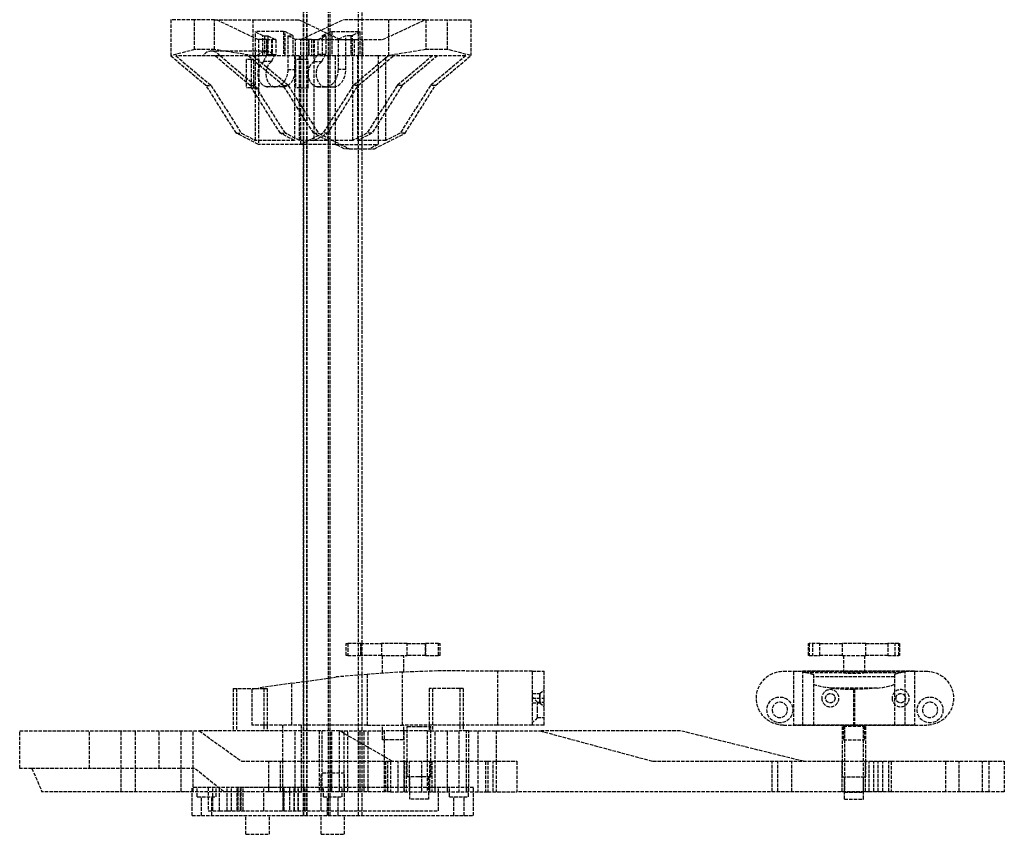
# Model space of a CAD drawing. Header units: millimetres. Extents: x -225 to 321, y -8 to 660.
# Tile 1 of 2: x -223 to 196, y -8 to 339. Entities that reach past the tile are written whole.
import ezdxf

# ---------------------------------------------------------------- set-up
doc = ezdxf.new("R2010")
doc.units = ezdxf.units.MM
doc.header["$LTSCALE"] = 10
doc.linetypes.add('ALLCAD_Strich', pattern=[0.2, 0.15, -0.05])
doc.layers.add('BESCH_KONT_sich_schn_ansi_2d', color=40, linetype='Continuous')

msp = doc.modelspace()

# ---------------------------------------------------------------- linework, layer by layer
at = {"layer": 'BESCH_KONT_sich_schn_ansi_2d', "linetype": 'ALLCAD_Strich', "extrusion": (0, 1, -2.22045e-16)}
for p, q in [((-102.4, 0), (-102.4, 610)), ((-101.02, 0), (-101.02, 610)), ((-100.97, 0), (-100.97, 610)), ((-91.79, 0), (-91.79, 610)), ((-91.1, 0), (-91.1, 610)), ((-79.02, 0), (-79.02, 610)), ((-102.52, 338.17), (-102.52, 557)), ((-77.52, 330.6), (-77.52, 557)), ((-148.89, 339.1), (-159.04, 339.1)), ((-159.04, 339.1), (-159.04, 323.76)), ((-140.4, 339.1), (-148.89, 339.1)), ((-148.89, 326.39), (-148.89, 339.1)), ((-140.4, 339.1), (-124.04, 339.1)), ((-140.4, 326.39), (-140.4, 339.1)), ((-139.46, 339.1), (-121.7, 330.6)), ((-124.04, 339.1), (-104.46, 339.1)), ((-124.04, 339.1), (-124.04, 323.76)), ((-104.46, 339.1), (-86.7, 330.6)), ((-103.6, 330.7), (-85.58, 339.1)), ((-102.52, 285.96), (-102.52, 338.17)), ((-77.52, 339.1), (-85.58, 339.1)), ((-50.58, 339.1), (-77.52, 339.1)), ((-68.81, 330.6), (-50.58, 339.1)), ((-66.18, 323.83), (-66.18, 339.1)), ((-50.58, 339.1), (-31.18, 339.1)), ((-50.37, 339.1), (-50.37, 326.37)), ((-41.12, 326.41), (-41.12, 339.1)), ((-31.18, 339.1), (-31.18, 323.83)), ((-122.98, 323.76), (-122.98, 334.05)), ((-110.95, 334.05), (-122.98, 334.05)), ((-122.98, 333.88), (-119.79, 332.36)), ((-119.79, 332.36), (-119.09, 332.19)), ((-119.79, 323.76), (-119.79, 332.36)), ((-119.09, 332.19), (-119.09, 323.76)), ((-119.09, 332.19), (-117.67, 332.19)), ((-117.67, 332.19), (-117.67, 324.3)), ((-117.67, 332.19), (-114.35, 330.6)), ((-110.25, 333.88), (-110.95, 334.05)), ((-110.95, 334.05), (-110.95, 323.76)), ((-110.25, 323.76), (-110.25, 333.88)), ((-107.07, 332.36), (-110.25, 333.88)), ((-109.19, 332.19), (-109.19, 317.88)), ((-105.86, 330.6), (-109.19, 332.19)), ((-109.19, 332.19), (-107.07, 332.19)), ((-107.07, 332.36), (-107.07, 323.76)), ((-96.25, 330.7), (-92.92, 332.25)), ((-94.34, 332.41), (-91.16, 333.9)), ((-94.34, 332.25), (-94.34, 332.41)), ((-92.92, 332.25), (-94.34, 332.25)), ((-94.34, 323.76), (-94.34, 332.25)), ((-92.92, 332.25), (-92.92, 324.3)), ((-91.16, 333.9), (-90.45, 334.06)), ((-91.16, 323.76), (-91.16, 333.9)), ((-90.45, 334.06), (-78.43, 334.06)), ((-90.45, 334.06), (-90.45, 323.76)), ((-84.44, 332.25), (-87.76, 330.7)), ((-84.44, 317.88), (-84.44, 332.25)), ((-82.32, 332.25), (-84.44, 332.25)), ((-81.61, 332.41), (-82.32, 332.25)), ((-82.32, 332.25), (-82.32, 323.76)), ((-78.43, 333.9), (-81.61, 332.41)), ((-81.61, 323.76), (-81.61, 332.41)), ((-78.43, 334.06), (-78.43, 333.9)), ((-78.43, 333.9), (-78.43, 323.76)), ((-118.24, 330.6), (-121.7, 330.6)), ((-121.7, 330.6), (-121.7, 322.1)), ((-118.24, 330.6), (-116.12, 330.6)), ((-118.24, 330.6), (-118.24, 323.76)), ((-118.03, 323.76), (-118.03, 330.6)), ((-114.35, 330.6), (-116.12, 330.6)), ((-116.12, 330.6), (-116.12, 323.76)), ((-115.9, 330.6), (-115.9, 323.76)), ((-114.35, 330.6), (-114.35, 324.3)), ((-105.86, 317.88), (-105.86, 330.6)), ((-99.08, 330.6), (-105.86, 330.6)), ((-103.6, 330.7), (-100.14, 330.7)), ((-103.6, 322.1), (-103.6, 330.7)), ((-100.14, 330.7), (-100.35, 330.6)), ((-100.35, 330.6), (-100.35, 323.76)), ((-100.14, 323.76), (-100.14, 330.7)), ((-99.08, 330.6), (-86.7, 330.6)), ((-99.08, 330.6), (-99.08, 323.76)), ((-98.23, 330.6), (-98.01, 330.7)), ((-98.23, 330.6), (-98.23, 323.76)), ((-98.01, 330.7), (-96.25, 330.7)), ((-98.01, 330.7), (-98.01, 323.76)), ((-96.25, 324.3), (-96.25, 330.7)), ((-87.76, 330.7), (-87.76, 317.88)), ((-87.76, 330.7), (-80.97, 330.7)), ((-86.7, 330.6), (-68.81, 330.6)), ((-80.97, 330.7), (-80.97, 330.6)), ((-80.97, 330.6), (-80.97, 323.76)), ((-77.52, 284.1), (-77.52, 330.6)), ((-77.22, 323.76), (-77.22, 330.6)), ((-148.89, 326.39), (-159.04, 323.76)), ((-159.04, 323.76), (-143.99, 311.04)), ((-156.92, 323.76), (-141.87, 311.04)), ((-140.3, 323.76), (-156.92, 323.76)), ((-140.4, 326.39), (-148.89, 326.39)), ((-118.45, 325.7), (-141.73, 325.7)), ((-124.04, 323.76), (-140.4, 326.39)), ((-125.26, 311.04), (-140.3, 323.76)), ((-138.18, 323.76), (-140.3, 323.76)), ((-123.14, 311.04), (-138.18, 323.76)), ((-126.16, 323.76), (-138.18, 323.76)), ((-111.11, 311.04), (-126.16, 323.76)), ((-92.15, 323.76), (-126.16, 323.76)), ((-108.99, 311.04), (-124.04, 323.76)), ((-122.9, 307.33), (-122.9, 323.76)), ((-117.67, 324.3), (-114.35, 324.3)), ((-106.29, 323.76), (-106.29, 287.64)), ((-104.17, 300.09), (-104.17, 323.76)), ((-98.16, 323.76), (-98.16, 287.64)), ((-92.92, 324.3), (-96.25, 324.3)), ((-88.82, 323.76), (-92.15, 323.76)), ((-92.15, 323.76), (-92.15, 287.64)), ((-88.82, 285.96), (-88.82, 323.76)), ((-70.72, 323.76), (-88.82, 323.76)), ((-81.54, 287.64), (-81.54, 323.76)), ((-66.18, 323.83), (-81.31, 311.04)), ((-79.42, 323.76), (-79.42, 287.64)), ((-79.19, 311.04), (-64.14, 323.76)), ((-70.72, 323.76), (-70.72, 285.96)), ((-67.4, 323.76), (-70.72, 323.76)), ((-67.4, 287.64), (-67.4, 323.76)), ((-33.38, 323.76), (-67.4, 323.76)), ((-50.37, 326.37), (-66.18, 323.83)), ((-47.52, 323.76), (-62.57, 311.04)), ((-45.4, 323.76), (-60.45, 311.04)), ((-41.12, 326.41), (-50.37, 326.37)), ((-33.38, 323.76), (-48.43, 311.04)), ((-46.31, 311.04), (-31.18, 323.83)), ((-31.18, 323.83), (-41.12, 326.41)), ((-124.81, 322.1), (-126.94, 322.1)), ((-126.94, 322.1), (-126.94, 310.1)), ((-121.7, 322.1), (-124.81, 322.1)), ((-124.81, 322.1), (-124.81, 310.1)), ((-123.61, 310.1), (-123.61, 322.1)), ((-121.49, 322.1), (-121.7, 322.1)), ((-121.7, 322.1), (-121.7, 310.1)), ((-121.49, 322.1), (-121.49, 310.1)), ((-116.13, 321.24), (-119.46, 321.24)), ((-103.81, 322.1), (-105.93, 322.1)), ((-105.93, 322.1), (-105.93, 310.1)), ((-103.6, 322.1), (-103.81, 322.1)), ((-103.81, 310.1), (-103.81, 322.1)), ((-103.6, 310.1), (-103.6, 322.1)), ((-100.49, 322.1), (-103.6, 322.1)), ((-102.61, 322.1), (-102.61, 310.1)), ((-100.49, 310.1), (-100.49, 322.1)), ((-98.03, 321.24), (-94.71, 321.24)), ((-109.19, 317.88), (-105.86, 317.88)), ((-109.19, 317.88), (-109.19, 317.88)), ((-84.44, 317.88), (-87.76, 317.88)), ((-87.76, 317.88), (-87.76, 317.88)), ((-143.99, 311.04), (-141.87, 311.04)), ((-131.09, 290.72), (-143.99, 311.04)), ((-141.87, 311.04), (-128.97, 290.72)), ((-112.36, 290.72), (-125.26, 311.04)), ((-125.26, 311.04), (-123.14, 311.04)), ((-110.23, 290.72), (-123.14, 311.04)), ((-118.06, 310.5), (-118.07, 310.5)), ((-118.07, 310.5), (-118.07, 310.5)), ((-114.74, 310.5), (-118.07, 310.5)), ((-118.06, 310.5), (-117.71, 310.5)), ((-114.56, 310.49), (-117.89, 310.49)), ((-114.56, 310.5), (-117.71, 310.5)), ((-114.74, 310.5), (-114.74, 310.5)), ((-111.24, 310.5), (-114.56, 310.5)), ((-98.21, 290.72), (-111.11, 311.04)), ((-111.11, 311.04), (-108.99, 311.04)), ((-108.99, 311.04), (-96.09, 290.72)), ((-96.64, 310.5), (-96.64, 310.5)), ((-96.64, 310.5), (-96.64, 310.5)), ((-96.64, 310.5), (-93.32, 310.5)), ((-96.29, 310.5), (-96.64, 310.5)), ((-93.14, 310.49), (-96.46, 310.49)), ((-93.14, 310.5), (-96.29, 310.5)), ((-81.31, 311.04), (-94.21, 290.72)), ((-93.32, 310.5), (-93.32, 310.5)), ((-93.14, 310.5), (-89.81, 310.5)), ((-92.09, 290.72), (-79.19, 311.04)), ((-79.19, 311.04), (-81.31, 311.04)), ((-62.57, 311.04), (-75.47, 290.72)), ((-60.45, 311.04), (-73.35, 290.72)), ((-60.45, 311.04), (-62.57, 311.04)), ((-48.43, 311.04), (-61.33, 290.72)), ((-59.21, 290.72), (-46.31, 311.04)), ((-46.31, 311.04), (-48.43, 311.04)), ((-124.81, 310.1), (-126.94, 310.1)), ((-124.81, 310.1), (-121.7, 310.1)), ((-122.9, 287.64), (-122.9, 307.33)), ((-121.49, 310.1), (-121.7, 310.1)), ((-121.7, 310.1), (-121.7, 285.96)), ((-103.81, 310.1), (-105.93, 310.1)), ((-103.6, 310.1), (-103.81, 310.1)), ((-103.6, 285.96), (-103.6, 310.1)), ((-103.6, 310.1), (-100.49, 310.1)), ((-104.17, 287.64), (-104.17, 300.09)), ((-131.09, 290.72), (-128.97, 290.72)), ((-121.7, 285.96), (-131.09, 290.72)), ((-128.97, 290.72), (-122.9, 287.64)), ((-106.29, 287.64), (-112.36, 290.72)), ((-112.36, 290.72), (-110.23, 290.72)), ((-104.17, 287.64), (-110.23, 290.72)), ((-94.21, 290.72), (-103.6, 285.96)), ((-92.15, 287.64), (-98.21, 290.72)), ((-98.21, 290.72), (-96.09, 290.72)), ((-98.16, 287.64), (-92.09, 290.72)), ((-96.09, 290.72), (-83.03, 284.1)), ((-92.09, 290.72), (-94.21, 290.72)), ((-75.47, 290.72), (-81.54, 287.64)), ((-73.35, 290.72), (-79.42, 287.64)), ((-73.35, 290.72), (-75.47, 290.72)), ((-72.27, 284.1), (-59.21, 290.72)), ((-61.33, 290.72), (-67.4, 287.64)), ((-59.21, 290.72), (-61.33, 290.72)), ((-106.29, 287.64), (-122.9, 287.64)), ((-88.82, 285.96), (-121.7, 285.96)), ((-92.15, 287.64), (-104.17, 287.64)), ((-102.52, 57.05), (-102.52, 285.96)), ((-81.54, 287.64), (-92.15, 287.64)), ((-85.15, 284.1), (-88.82, 285.96)), ((-88.82, 285.96), (-70.72, 285.96)), ((-67.4, 287.64), (-79.42, 287.64)), ((-70.72, 285.96), (-74.39, 284.1)), ((-83.03, 284.1), (-85.15, 284.1)), ((-83.03, 284.1), (-72.27, 284.1)), ((-77.52, 73.25), (-77.52, 284.1)), ((-84.29, 73.25), (-83.64, 73.25)), ((-84.29, 68.25), (-84.29, 73.25)), ((-78.1, 73.25), (-83.64, 73.25)), ((-83.64, 73.25), (-83.64, 68.25)), ((-78.1, 68.25), (-78.1, 73.25)), ((-78.1, 73.25), (-69.23, 73.25)), ((-78.09, 73.25), (-78.09, 68.25)), ((-77.52, 68.25), (-77.52, 73.25)), ((-58.32, 73.25), (-69.23, 73.25)), ((-69.23, 73.25), (-69.23, 68.25)), ((-58.32, 68.25), (-58.32, 73.25)), ((-58.32, 73.25), (-50.48, 73.25)), ((-50.49, 68.25), (-50.49, 73.25)), ((-50.48, 73.25), (-50.48, 68.25)), ((-44.94, 73.25), (-50.48, 73.25)), ((-44.94, 68.25), (-44.94, 73.25)), ((-44.94, 73.25), (-44.29, 73.25)), ((-44.29, 68.25), (-44.29, 73.25)), ((112.68, 73.25), (112.97, 73.25)), ((112.68, 68.25), (112.68, 73.25)), ((112.97, 73.25), (112.97, 68.25)), ((117.59, 73.25), (112.97, 73.25)), ((114.45, 73.25), (114.45, 68.25)), ((117.59, 68.25), (117.59, 73.25)), ((117.59, 73.25), (126.99, 73.25)), ((126.99, 73.25), (126.99, 68.25)), ((137.13, 73.25), (126.99, 73.25)), ((137.13, 73.25), (146.53, 73.25)), ((137.13, 68.25), (137.13, 73.25)), ((146.53, 73.25), (146.53, 68.25)), ((151.15, 73.25), (146.53, 73.25)), ((149.67, 68.25), (149.67, 73.25)), ((151.15, 68.25), (151.15, 73.25)), ((151.15, 73.25), (151.44, 73.25)), ((151.44, 73.25), (151.44, 68.25)), ((-83.64, 68.25), (-84.29, 68.25)), ((-83.64, 68.25), (-78.1, 68.25)), ((-69.23, 68.25), (-78.1, 68.25)), ((-77.52, 59.92), (-77.52, 68.25)), ((-69.23, 68.25), (-58.32, 68.25)), ((-68.79, 60.62), (-68.79, 68.25)), ((-59.79, 61.13), (-59.79, 68.25)), ((-50.48, 68.25), (-58.32, 68.25)), ((-50.48, 68.25), (-44.94, 68.25)), ((-44.29, 68.25), (-44.94, 68.25)), ((112.97, 68.25), (112.68, 68.25)), ((112.97, 68.25), (117.59, 68.25)), ((126.99, 68.25), (117.59, 68.25)), ((126.99, 68.25), (137.13, 68.25)), ((127.56, 68.25), (127.56, 61.62)), ((136.56, 68.25), (136.56, 61.62)), ((146.53, 68.25), (137.13, 68.25)), ((146.53, 68.25), (151.15, 68.25)), ((151.44, 68.25), (151.15, 68.25)), ((-107.53, 56.33), (-88.59, 59.04)), ((-75.32, 60.1), (-88.59, 59.04)), ((-77.52, 38.5), (-77.52, 59.92)), ((-64.29, 60.97), (-75.32, 60.1)), ((-75.32, 60.1), (-75.32, 38.5)), ((-60.29, 61.11), (-64.29, 60.97)), ((-45.5, 61.62), (-60.29, 61.11)), ((-60.29, 38.5), (-60.29, 61.11)), ((-19.73, 61.54), (-45.5, 61.62)), ((-19.73, 38.5), (-19.73, 61.54)), ((-5, 61.5), (-19.73, 61.54)), ((-5, 61.5), (-5, 50)), ((-5, 61.5), (0, 61.5)), ((0, 50), (0, 61.5)), ((102, 61.5), (163, 61.5)), ((106.26, 61.5), (106.26, 61.54)), ((106.26, 61.54), (110.27, 61.54)), ((106.26, 61.5), (106.26, 38.5)), ((110.27, 61.54), (110.27, 61.62)), ((110.27, 61.62), (153.85, 61.62)), ((110.27, 38.5), (110.27, 61.54)), ((110.27, 61.11), (111.48, 60.97)), ((111.48, 60.97), (114.82, 60.1)), ((111.48, 60.97), (127.56, 60.97)), ((114.82, 60.1), (114.82, 38.5)), ((149.3, 59.04), (114.82, 59.04)), ((127.56, 61.62), (127.56, 60.97)), ((136.56, 61.62), (136.56, 60.97)), ((136.56, 60.97), (152.64, 60.97)), ((152.64, 60.97), (149.3, 60.1)), ((149.3, 60.1), (149.3, 38.5)), ((153.85, 61.11), (152.64, 60.97)), ((153.85, 61.54), (153.85, 61.62)), ((157.86, 61.54), (153.85, 61.54)), ((153.85, 38.5), (153.85, 61.54)), ((157.86, 61.5), (157.86, 61.54)), ((157.86, 61.5), (157.86, 38.5)), ((-107.53, 56.33), (-121.56, 54.32)), ((-107.53, 38.5), (-107.53, 56.33)), ((-102.52, 38.5), (-102.52, 57.05)), ((-132.43, 54.1), (-122.92, 54.1)), ((-132.43, 54.1), (-132.43, 36.1)), ((-131.02, 54.1), (-131.02, 36.1)), ((-124.53, 53.84), (-121.56, 54.32)), ((-124.53, 53.84), (-124.53, 38.5)), ((-122.92, 54.1), (-119.35, 54.1)), ((-119.35, 54.1), (-117.94, 54.1)), ((-119.35, 54.1), (-119.35, 38.5)), ((-117.94, 54.1), (-117.94, 38.5)), ((-35.91, 54.1), (-48.99, 54.1)), ((-48.99, 54.1), (-48.99, 38.5)), ((-47.58, 54.1), (-47.58, 36.1)), ((-34.5, 54.1), (-35.91, 54.1)), ((-35.91, 54.1), (-35.91, 38.5)), ((-34.5, 54.1), (-34.5, 38.5)), ((-5, 52), (-1.81, 52)), ((-2.75, 48.25), (-5, 50.5)), ((-1.81, 52), (0, 53.65)), ((141.92, 54.32), (122.2, 54.32)), ((131.82, 53.84), (131.82, 38.5)), ((132.3, 53.84), (131.82, 53.84)), ((132.3, 53.84), (132.3, 38.5)), ((-5, 50), (-5, 38.5)), ((-5, 50), (0, 50)), ((-5, 48), (-1.81, 48)), ((-2.75, 45), (-2.75, 48.25)), ((-2.75, 48.25), (0, 48.25)), ((-1.81, 48), (0, 46.35)), ((0, 38.5), (0, 50)), ((-2.75, 41.75), (-2.75, 45)), ((-107.53, 38.5), (-124.53, 38.5)), ((-119.35, 38.5), (-119.35, 36.1)), ((-117.94, 38.5), (-117.94, 36.1)), ((-111.29, 23.1), (-111.29, 38.5)), ((-75.32, 38.5), (-107.53, 38.5)), ((-103.29, 23.1), (-103.29, 38.5)), ((-102.52, 36.1), (-102.52, 38.5)), ((-77.52, 36.1), (-77.52, 38.5)), ((-75.32, 38.5), (-60.29, 38.5)), ((-68.79, 32.25), (-68.79, 38.5)), ((-19.73, 38.5), (-60.29, 38.5)), ((-59.79, 32.25), (-59.79, 38.5)), ((-58.29, 38), (-53.29, 38)), ((-58.29, 23.1), (-58.29, 38)), ((-53.29, 38), (-48.29, 38)), ((-48.99, 38.5), (-48.99, 38)), ((-48.99, 38), (-48.99, 36.1)), ((-48.29, 23.1), (-48.29, 38)), ((-35.91, 38.5), (-35.91, 36.1)), ((-34.5, 38.5), (-34.5, 36.1)), ((-5, 38.5), (-19.73, 38.5)), ((-12.38, 38.5), (-12.38, 38.51)), ((-12.38, 38.51), (-12.38, 38.5)), ((-12.37, 38.51), (-12.37, 38.51)), ((-12.37, 38.51), (-12.37, 38.5)), ((-12.37, 38.51), (-12.37, 38.51)), ((-12.37, 38.5), (-12.37, 38.51)), ((-12.37, 38.51), (-12.37, 38.51)), ((-12.37, 38.51), (-12.37, 38.51)), ((-12.37, 38.51), (-12.37, 38.51)), ((-12.37, 38.51), (-12.37, 38.5)), ((-12.37, 38.5), (-12.37, 38.51)), ((-12.37, 38.5), (-12.37, 38.5)), ((-12.37, 38.5), (-12.37, 38.5)), ((-12.37, 38.5), (-12.37, 38.5)), ((-12.37, 38.5), (-12.37, 38.5)), ((-12.37, 38.5), (-12.37, 38.5)), ((-12.37, 38.5), (-12.37, 38.5)), ((-12.36, 38.51), (-12.36, 38.51)), ((-12.36, 38.51), (-12.36, 38.51)), ((-12.36, 38.5), (-12.36, 38.51)), ((-12.36, 38.51), (-12.36, 38.5)), ((-12.36, 38.51), (-12.36, 38.51)), ((-12.36, 38.51), (-12.36, 38.5)), ((-12.36, 38.5), (-12.36, 38.51)), ((-12.36, 38.5), (-12.36, 38.5)), ((-12.36, 38.5), (-12.36, 38.5)), ((-2.75, 41.75), (-5, 39.5)), ((0, 38.5), (-5, 38.5)), ((-2.75, 41.75), (0, 41.75)), ((102, 38.5), (163, 38.5)), ((157.86, 38.5), (106.26, 38.5)), ((137.06, 38), (127.06, 38)), ((127.06, 38), (127.06, 23.1)), ((127.56, 38.5), (127.56, 38)), ((127.56, 38.5), (127.56, 38.5)), ((127.56, 38), (127.56, 32.25)), ((128.06, 38.5), (128.06, 10)), ((136.06, 38.5), (136.06, 10)), ((136.56, 38.5), (136.56, 38)), ((136.56, 38.5), (136.56, 38.5)), ((136.56, 38), (136.56, 32.25)), ((137.06, 38), (137.06, 23.1)), ((-223.43, 20.1), (-223.43, 36.1)), ((-223.43, 36.1), (-146.94, 36.1)), ((-193.74, 20.1), (-193.74, 36.1)), ((-180.22, 10.1), (-180.22, 36.1)), ((-174.02, 10.1), (-174.02, 36.1)), ((-164.04, 20.1), (-164.04, 36.1)), ((-154.66, 10.1), (-154.66, 36.1)), ((-149.46, 10.1), (-149.46, 36.1)), ((-111.29, 36.1), (-146.94, 36.1)), ((-146.94, 36.1), (-128.86, 23.1)), ((-103.29, 36.1), (-111.29, 36.1)), ((-106, 10.1), (-106, 36.1)), ((-87.1, 36.1), (-103.29, 36.1)), ((-102.52, 0), (-102.52, 36.1)), ((-95.78, 36.1), (-95.78, 10.1)), ((-94.65, 36.1), (-94.65, 10.1)), ((-90.94, 10.1), (-90.94, 36.1)), ((-90.38, 10.1), (-90.38, 36.1)), ((-87.21, 10.1), (-87.21, 36.1)), ((-87.1, 36.1), (-68.79, 36.1)), ((-64.65, 23.1), (-87.1, 36.1)), ((-85.18, 10.1), (-85.18, 36.1)), ((-83.57, 10.1), (-83.57, 36.1)), ((-78.37, 10.1), (-78.37, 36.1)), ((-77.52, 0), (-77.52, 36.1)), ((-76.58, 10.1), (-76.58, 36.1)), ((-75, 10.1), (-75, 36.1)), ((-68.79, 36.1), (-68.19, 36.1)), ((-59.79, 36.1), (-68.19, 36.1)), ((-68.19, 36.1), (-68.19, 32.25)), ((-58.29, 36.1), (-59.79, 36.1)), ((-59.58, 10.1), (-59.58, 36.1)), ((-49.84, 36.1), (-58.29, 36.1)), ((-49.84, 36.1), (-49.84, 10.1)), ((-49.84, 36.1), (-48.29, 36.1)), ((-48.29, 36.1), (-36.29, 36.1)), ((-46.33, 10.1), (-46.33, 36.1)), ((-41.13, 10.1), (-41.13, 36.1)), ((-33, 36.1), (-36.29, 36.1)), ((-36.29, 36.1), (-36.29, 23.1)), ((-32.11, 36.1), (-33, 36.1)), ((-33, 23.1), (-33, 36.1)), ((-32.11, 36.1), (-28.24, 36.1)), ((-32.11, 23.1), (-32.11, 36.1)), ((-28.24, 36.1), (-20.36, 36.1)), ((-28.24, 36.1), (-28.24, 23.1)), ((-20.36, 36.1), (-1.74, 36.1)), ((-20.36, 36.1), (-20.36, 23.1)), ((58.11, 36.1), (-1.74, 36.1)), ((-1.74, 36.1), (46.4, 23.1)), ((110.62, 23.1), (58.11, 36.1)), ((-64.29, 32.25), (-68.79, 32.25)), ((-68.19, 32.25), (-68.19, 25.15)), ((-59.79, 32.25), (-64.29, 32.25)), ((127.56, 32.25), (136.56, 32.25)), ((-128.86, 23.1), (-117.23, 23.1)), ((-117.23, 23.1), (-65.49, 23.1)), ((-117.23, 10.1), (-117.23, 23.1)), ((-112.29, 10.1), (-112.29, 23.1)), ((-111.29, 10.1), (-111.29, 23.1)), ((-103.29, 10.1), (-103.29, 23.1)), ((-102.29, 10.1), (-102.29, 23.1)), ((-68.19, 25.15), (-68.19, 10.1)), ((-67.51, 23.1), (-67.51, 10.1)), ((-66.62, 10.1), (-66.62, 23.1)), ((-65.49, 23.1), (-23.96, 23.1)), ((-65.49, 23.1), (-65.49, 10.1)), ((-62.12, 10.1), (-62.12, 23.1)), ((-59.61, 23.1), (-59.61, 10.1)), ((-59.53, 10.1), (-59.53, 23.1)), ((-58.79, 23.1), (-58.79, 10.1)), ((-58.29, 16.5), (-58.29, 23.1)), ((-57.39, 10.1), (-57.39, 23.1)), ((-52.12, 10.1), (-52.12, 23.1)), ((-48.7, 10.1), (-48.7, 23.1)), ((-48.29, 16.5), (-48.29, 23.1)), ((-47.79, 23.1), (-47.79, 10.1)), ((-36.29, 23.1), (-36.29, 10.1)), ((-33, 10.1), (-33, 23.1)), ((-32.11, 10.1), (-32.11, 23.1)), ((-28.24, 23.1), (-28.24, 10.1)), ((-24.98, 23.1), (-24.98, 10.1)), ((-23.96, 23.1), (-11.63, 23.1)), ((-23.96, 23.1), (-23.96, 10.1)), ((-21.67, 10.1), (-21.67, 23.1)), ((-20.36, 23.1), (-20.36, 10.1)), ((-11.63, 23.1), (-11.63, 10.1)), ((-11.63, 23.1), (-11.63, 10.1)), ((46.4, 23.1), (138.56, 23.1)), ((97.15, 10.1), (97.15, 23.1)), ((99.66, 10.1), (99.66, 23.1)), ((105.65, 10.1), (105.65, 23.1)), ((127.06, 10.1), (127.06, 23.1)), ((127.06, 23.1), (127.06, 16.5)), ((137.06, 10.1), (137.06, 23.1)), ((137.06, 23.1), (137.06, 16.5)), ((138.56, 23.1), (147.91, 23.1)), ((138.56, 10.1), (138.56, 23.1)), ((140.48, 10.1), (140.48, 23.1)), ((142.39, 10.1), (142.39, 23.1)), ((144.4, 10.1), (144.4, 23.1)), ((146.94, 10.1), (146.94, 23.1)), ((147.91, 23.1), (171.14, 23.1)), ((147.91, 23.1), (147.91, 10.1)), ((171.14, 23.1), (189.55, 23.1)), ((171.14, 23.1), (171.14, 10.1)), ((176.88, 10.1), (176.88, 23.1)), ((186.88, 10.1), (186.88, 23.1)), ((189.55, 23.1), (196.14, 23.1)), ((189.55, 23.1), (189.55, 10.1)), ((196.14, 23.1), (196.14, 10.1)), ((-218.22, 20.1), (-223.43, 20.1)), ((-218.22, 20.1), (-213.93, 10.1)), ((-148.89, 20.1), (-218.22, 20.1)), ((-136.45, 10.1), (-148.89, 20.1)), ((-85, 18), (-95, 18)), ((-95, 2), (-95, 18)), ((-85, 2), (-85, 18)), ((-53.29, 16.5), (-58.29, 16.5)), ((-57.34, 16.5), (-57.34, 10.1)), ((-48.29, 16.5), (-53.29, 16.5)), ((-49.24, 16.5), (-49.24, 10.1)), ((127.06, 16.5), (137.06, 16.5)), ((128.01, 10.1), (128.01, 16.5)), ((136.11, 10.1), (136.11, 16.5)), ((-117.23, 10.1), (-213.93, 10.1)), ((-30, 12), (-150, 12)), ((-150, 10.1), (-150, 12)), ((-150, 0), (-150, 10.1)), ((-147.75, 8), (-147.75, 12)), ((-143.09, 12), (-143.09, 2)), ((-141.16, 2), (-141.16, 12)), ((-139.75, 8), (-139.75, 12)), ((-138.26, 2), (-138.26, 12)), ((-135, 2), (-135, 12)), ((-133.21, 2), (-133.21, 12)), ((-130.83, 11.96), (-130.71, 11.96)), ((-130.83, 2), (-130.83, 11.96)), ((-101.76, 11.96), (-130.71, 11.96)), ((-130.71, 2), (-130.71, 11.96)), ((-130.52, 11.96), (-130.52, 2)), ((-129.33, 2), (-129.33, 12)), ((-129.27, 11.96), (-129.27, 2)), ((-128.22, 2), (-128.22, 11.96)), ((-119.43, 2), (-119.43, 12)), ((-65.49, 10.1), (-117.23, 10.1)), ((-111.29, 10), (-111.29, 10.1)), ((-107.29, 10), (-111.29, 10)), ((-111.11, 12), (-111.11, 2)), ((-111.11, 2), (-111.11, 11.96)), ((-110.78, 2), (-110.78, 11.96)), ((-108.39, 11.96), (-108.39, 2)), ((-103.29, 10), (-107.29, 10)), ((-106.42, 2), (-106.42, 11.96)), ((-106.3, 2), (-106.3, 11.96)), ((-104.81, 2), (-104.81, 11.96)), ((-104.76, 2), (-104.76, 11.96)), ((-104.65, 2), (-104.65, 11.96)), ((-103.29, 10), (-103.29, 10.1)), ((-101.76, 2), (-101.76, 11.96)), ((-94, 8), (-94, 12)), ((-86, 8), (-86, 12)), ((-65.49, 10.1), (-23.96, 10.1)), ((-57.34, 10.1), (-57.34, 7)), ((-49.24, 10.1), (-49.24, 7)), ((-45, 2), (-45, 12)), ((-40.25, 8), (-40.25, 12)), ((-32.25, 8), (-32.25, 12)), ((-30, 10.1), (-30, 12)), ((-30, 0), (-30, 10.1)), ((-23.96, 10.1), (-11.63, 10.1)), ((138.56, 10.1), (-11.63, 10.1)), ((128.01, 7), (128.01, 10.1)), ((128.06, 10), (136.06, 10)), ((136.11, 7), (136.11, 10.1)), ((147.91, 10.1), (138.56, 10.1)), ((171.14, 10.1), (147.91, 10.1)), ((189.55, 10.1), (171.14, 10.1)), ((196.14, 10.1), (189.55, 10.1)), ((-147.75, 8), (-139.75, 8)), ((-146, 0), (-146, 8)), ((-141.5, 0), (-141.5, 8)), ((-94, 8), (-86, 8)), ((-92.25, 0), (-92.25, 8)), ((-87.75, 0), (-87.75, 8)), ((-53.29, 7), (-57.34, 7)), ((-49.24, 7), (-53.29, 7)), ((-40.25, 8), (-32.25, 8)), ((-38.5, 0), (-38.5, 8)), ((-34, 0), (-34, 8)), ((128.01, 7), (136.11, 7)), ((-150, 0), (-30, 0)), ((-143.09, 2), (-141.16, 2)), ((-141.16, 2), (-138.26, 2)), ((-138.26, 2), (-135, 2)), ((-135, 2), (-45, 2)), ((-127, -8), (-127, 0)), ((-117, -8), (-117, 0)), ((-95, -8), (-95, 0)), ((-85, -8), (-85, 0)), ((-127, -8), (-117, -8)), ((-95, -8), (-85, -8))]:
    msp.add_line(p, q, dxfattribs=at)
at = {"layer": 'BESCH_KONT_sich_schn_ansi_2d', "linetype": 'ALLCAD_Strich'}
for centre in [(100.5, 45), (164.5, 45)]:
    msp.add_circle(centre, 5.5, dxfattribs=at)
at = {"layer": 'BESCH_KONT_sich_schn_ansi_2d', "linetype": 'ALLCAD_Strich', "extrusion": (0, -2.22045e-16, -1)}
for centre, radius in [((-122, 50), 3.65), ((-152, 50), 3.65), ((-100.5, 45), 3.25), ((-164.5, 45), 3.25)]:
    msp.add_circle(centre, radius, dxfattribs=at)
for centre, radius, start, end in [((-102, 50), 11.5, 0.0001, 90), ((-163, 50), 11.5, 90, 179.9999), ((-102, 50), 11.5, 270, 0), ((-163, 50), 11.5, 180, 270), ((12.37, 38.51), 0.00271, 360, 90), ((12.37, 38.5), 0.00271, 270, 0), ((12.37, 38.51), 0.00093, 90, 180), ((12.37, 38.51), 0.00093, 180, 270), ((12.37, 38.51), 0.00116, 90, 180), ((12.37, 38.5), 0.00116, 180, 270), ((12.36, 38.51), 0.00271, 360, 90), ((12.36, 38.51), 0.00116, 90, 180), ((12.36, 38.5), 0.00271, 270, 360), ((12.36, 38.5), 0.00116, 180, 270)]:
    msp.add_arc(centre, radius, start, end, dxfattribs=at)
at = {"layer": 'BESCH_KONT_sich_schn_ansi_2d', "linetype": 'ALLCAD_Strich'}
for centre, radius, start, end in [((-12.37, 38.51), 0.00116, 90, 180), ((-12.37, 38.5), 0.00116, 180, 270), ((-12.37, 38.51), 0.00217, 270, 360), ((-12.37, 38.51), 0.00217, 0, 90), ((-12.37, 38.51), 0.00271, 360, 90), ((-12.37, 38.5), 0.00271, 270, 360), ((-12.36, 38.51), 0.00116, 90, 180), ((-12.36, 38.51), 0.00271, 360, 90), ((-12.36, 38.5), 0.00116, 180, 270), ((-12.36, 38.5), 0.00271, 270, 0)]:
    msp.add_arc(centre, radius, start, end, dxfattribs=at)
at = {"layer": 'BESCH_KONT_sich_schn_ansi_2d', "linetype": 'ALLCAD_Strich', "extrusion": (0, -2.22045e-16, -1)}
for centre, major_axis, ratio, start_param, end_param in [((-90.02, 326.48), (12.78, 3.14), 0.220454, -0.731284, -0.514353), ((-118.45, 318.1), (0, 7.6), 0.707107, -0.730399, 0.730399), ((-114.56, 318.1), (0, 7.6), 0.707107, -1.145405, -0.617437), ((-93.14, 318.1), (0, 7.6), 0.707107, -1.145405, -0.617437), ((-117.89, 316.09), (0, -5.6), 0.707107, 0.045136, 2.734306), ((-96.46, 316.09), (0, -5.6), 0.707107, 0.045136, 2.734306), ((-114.56, 318.1), (0, -7.6), 0.707107, -1.54184, 0), ((-93.14, 318.1), (0, -7.6), 0.707107, -1.54184, 0), ((-117.89, 316.09), (0, -5.6), 0.707107, -0.044589, 0.044589), ((-96.46, 316.09), (0, -5.6), 0.707107, -0.044589, 0.044589), ((131.82, 56.33), (-17, 0), 0.143379, -0.969896, 0), ((132.3, 56.57), (-17, 0), 0.160225, 4.111489, 4.712389)]:
    msp.add_ellipse(centre, major_axis=major_axis, ratio=ratio, start_param=start_param, end_param=end_param, dxfattribs=at)
at = {"layer": 'BESCH_KONT_sich_schn_ansi_2d', "linetype": 'ALLCAD_Strich'}
for centre, major_axis, ratio, start_param, end_param in [((-141.73, 318.1), (0, 7.6), 0.707107, -0.730399, 0.730399), ((-111.24, 318.1), (0, -7.6), 0.707107, -2.524155, -1.996188), ((-89.81, 318.1), (0, -7.6), 0.707107, -2.524155, -1.996188), ((-114.56, 316.09), (0, -5.6), 0.707107, -2.734306, -0.045136), ((-93.14, 316.09), (0, -5.6), 0.707107, -2.734306, -0.045136), ((-111.24, 318.1), (0, -7.6), 0.707107, 0, 1.54184), ((-89.81, 318.1), (0, -7.6), 0.707107, 0, 1.54184), ((-114.56, 316.09), (0, -5.6), 0.707107, -0.044589, 0.044589), ((-93.14, 316.09), (0, -5.6), 0.707107, -0.044589, 0.044589), ((132.06, 60.97), (-4.5, 0), 0.034595, -3.141192, -0.0004), ((132.06, 60.97), (-4.5, 0), 0.079375, -0.0004, 3.141993), ((132.3, 56.33), (17, 0), 0.143379, -0.969896, 0), ((131.82, 56.57), (17, 0), 0.160225, 4.111489, 4.712389)]:
    msp.add_ellipse(centre, major_axis=major_axis, ratio=ratio, start_param=start_param, end_param=end_param, dxfattribs=at)
at = {"layer": 'BESCH_KONT_sich_schn_ansi_2d', "linetype": 'ALLCAD_Strich', "extrusion": (1.2326e-32, -2.22045e-16, -1)}
msp.add_ellipse((-152.06, 8.11), major_axis=(-2.48, 1.95), ratio=0.406124, start_param=0.035263, end_param=0.915042, dxfattribs=at)
at = {"layer": 'BESCH_KONT_sich_schn_ansi_2d', "linetype": 'ALLCAD_Strich'}
for points, knots in [([(-1.81, 50), (-1.81, 49.87), (-1.81, 49.74), (-1.81, 49.49), (-1.81, 49.36), (-1.81, 49.11), (-1.81, 48.99), (-1.81, 48.77), (-1.81, 48.67), (-1.81, 48.5), (-1.81, 48.41), (-1.81, 48.27), (-1.81, 48.2), (-1.81, 48.1), (-1.81, 48.06), (-1.81, 48.01), (-1.81, 48), (-1.81, 48), (-1.81, 48.01), (-1.81, 48.06), (-1.81, 48.1), (-1.81, 48.2), (-1.81, 48.27), (-1.81, 48.41), (-1.81, 48.5), (-1.81, 48.67), (-1.81, 48.77), (-1.81, 48.99), (-1.81, 49.11), (-1.81, 49.36), (-1.81, 49.49), (-1.81, 49.74), (-1.81, 49.87), (-1.81, 50.13), (-1.81, 50.26), (-1.81, 50.51), (-1.81, 50.64), (-1.81, 50.89), (-1.81, 51.01), (-1.81, 51.23), (-1.81, 51.33), (-1.81, 51.5), (-1.81, 51.59), (-1.81, 51.73), (-1.81, 51.8), (-1.81, 51.9), (-1.81, 51.94), (-1.81, 51.99), (-1.81, 52), (-1.81, 52), (-1.81, 51.99), (-1.81, 51.94), (-1.81, 51.9), (-1.81, 51.8), (-1.81, 51.73), (-1.81, 51.59), (-1.81, 51.5), (-1.81, 51.33), (-1.81, 51.23), (-1.81, 51.01), (-1.81, 50.89), (-1.81, 50.64), (-1.81, 50.51), (-1.81, 50.26), (-1.81, 50.13), (-1.81, 50)], [0, 0, 0, 0, 0.376687, 0.376687, 0.753373, 0.753373, 1.13006, 1.13006, 1.506747, 1.506747, 1.883433, 1.883433, 2.26012, 2.26012, 2.636807, 2.636807, 3.013494, 3.013494, 3.39018, 3.39018, 3.766867, 3.766867, 4.143554, 4.143554, 4.52024, 4.52024, 4.896927, 4.896927, 5.273614, 5.273614, 5.6503, 5.6503, 6.026987, 6.026987, 6.403674, 6.403674, 6.780361, 6.780361, 7.157047, 7.157047, 7.533734, 7.533734, 7.910421, 7.910421, 8.287107, 8.287107, 8.663794, 8.663794, 9.040481, 9.040481, 9.417167, 9.417167, 9.793854, 9.793854, 10.170541, 10.170541, 10.547228, 10.547228, 10.923914, 10.923914, 11.300601, 11.300601, 11.677288, 11.677288, 12.053974, 12.053974, 12.053974, 12.053974]), ([(124, 50), (124, 50.13), (123.99, 50.26), (123.94, 50.51), (123.9, 50.64), (123.8, 50.89), (123.73, 51.01), (123.59, 51.23), (123.5, 51.33), (123.33, 51.5), (123.23, 51.59), (123.01, 51.73), (122.89, 51.8), (122.64, 51.9), (122.51, 51.94), (122.26, 51.99), (122.13, 52), (121.87, 52), (121.74, 51.99), (121.49, 51.94), (121.36, 51.9), (121.11, 51.8), (120.99, 51.73), (120.77, 51.59), (120.67, 51.5), (120.5, 51.33), (120.41, 51.23), (120.27, 51.01), (120.2, 50.89), (120.1, 50.64), (120.06, 50.51), (120.01, 50.26), (120, 50.13), (120, 49.87), (120.01, 49.74), (120.06, 49.49), (120.1, 49.36), (120.2, 49.11), (120.27, 48.99), (120.41, 48.77), (120.5, 48.67), (120.67, 48.5), (120.77, 48.41), (120.99, 48.27), (121.11, 48.2), (121.36, 48.1), (121.49, 48.06), (121.74, 48.01), (121.87, 48), (122.13, 48), (122.26, 48.01), (122.51, 48.06), (122.64, 48.1), (122.89, 48.2), (123.01, 48.27), (123.23, 48.41), (123.33, 48.5), (123.5, 48.67), (123.59, 48.77), (123.73, 48.99), (123.8, 49.11), (123.9, 49.36), (123.94, 49.49), (123.99, 49.74), (124, 49.87), (124, 50)], [0, 0, 0, 0, 0.376688, 0.376688, 0.753376, 0.753376, 1.130064, 1.130064, 1.506752, 1.506752, 1.883439, 1.883439, 2.260126, 2.260126, 2.636814, 2.636814, 3.013501, 3.013501, 3.390187, 3.390187, 3.766872, 3.766872, 4.143558, 4.143558, 4.520244, 4.520244, 4.896929, 4.896929, 5.273615, 5.273615, 5.6503, 5.6503, 6.026985, 6.026985, 6.40367, 6.40367, 6.780356, 6.780356, 7.157041, 7.157041, 7.533726, 7.533726, 7.910413, 7.910413, 8.287099, 8.287099, 8.663785, 8.663785, 9.040471, 9.040471, 9.417159, 9.417159, 9.793846, 9.793846, 10.170534, 10.170534, 10.547221, 10.547221, 10.92391, 10.92391, 11.300598, 11.300598, 11.677286, 11.677286, 12.053974, 12.053974, 12.053974, 12.053974]), ([(150, 50), (150, 49.87), (150.01, 49.74), (150.06, 49.49), (150.1, 49.36), (150.2, 49.11), (150.27, 48.99), (150.41, 48.77), (150.5, 48.67), (150.67, 48.5), (150.77, 48.41), (150.99, 48.27), (151.11, 48.2), (151.36, 48.1), (151.49, 48.06), (151.74, 48.01), (151.87, 48), (152.13, 48), (152.26, 48.01), (152.51, 48.06), (152.64, 48.1), (152.89, 48.2), (153.01, 48.27), (153.23, 48.41), (153.33, 48.5), (153.5, 48.67), (153.59, 48.77), (153.73, 48.99), (153.8, 49.11), (153.9, 49.36), (153.94, 49.49), (153.99, 49.74), (154, 49.87), (154, 50.13), (153.99, 50.26), (153.94, 50.51), (153.9, 50.64), (153.8, 50.89), (153.73, 51.01), (153.59, 51.23), (153.5, 51.33), (153.33, 51.5), (153.23, 51.59), (153.01, 51.73), (152.89, 51.8), (152.64, 51.9), (152.51, 51.94), (152.26, 51.99), (152.13, 52), (151.87, 52), (151.74, 51.99), (151.49, 51.94), (151.36, 51.9), (151.11, 51.8), (150.99, 51.73), (150.77, 51.59), (150.67, 51.5), (150.5, 51.33), (150.41, 51.23), (150.27, 51.01), (150.2, 50.89), (150.1, 50.64), (150.06, 50.51), (150.01, 50.26), (150, 50.13), (150, 50)], [0, 0, 0, 0, 0.376687, 0.376687, 0.753373, 0.753373, 1.13006, 1.13006, 1.506747, 1.506747, 1.883433, 1.883433, 2.26012, 2.26012, 2.636807, 2.636807, 3.013494, 3.013494, 3.39018, 3.39018, 3.766867, 3.766867, 4.143554, 4.143554, 4.52024, 4.52024, 4.896927, 4.896927, 5.273614, 5.273614, 5.6503, 5.6503, 6.026987, 6.026987, 6.403674, 6.403674, 6.780361, 6.780361, 7.157047, 7.157047, 7.533734, 7.533734, 7.910421, 7.910421, 8.287107, 8.287107, 8.663794, 8.663794, 9.040481, 9.040481, 9.417167, 9.417167, 9.793854, 9.793854, 10.170541, 10.170541, 10.547228, 10.547228, 10.923914, 10.923914, 11.300601, 11.300601, 11.677288, 11.677288, 12.053974, 12.053974, 12.053974, 12.053974])]:
    msp.add_open_spline(points, degree=3, knots=knots, dxfattribs=at)

doc.saveas('drawing.dxf')
